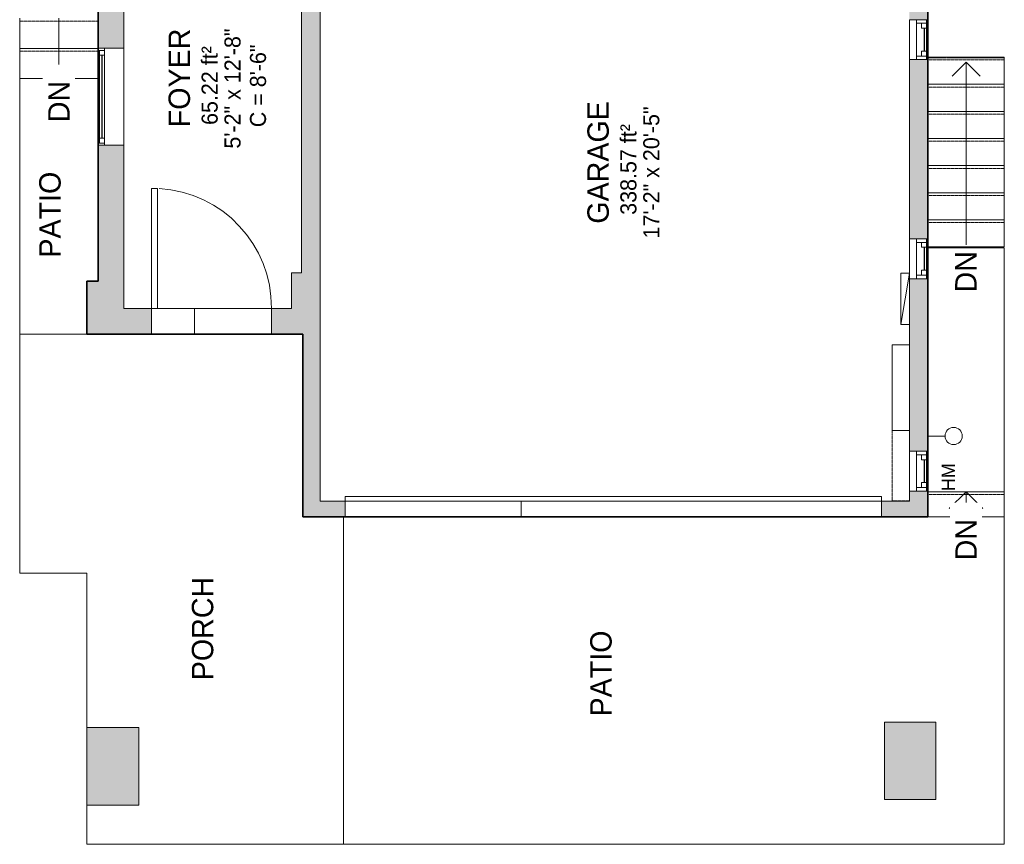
# Model space of a CAD drawing. Header units: inches. Extents: x -1040 to 1117, y -1039 to 1039.
# Tile 3 of 12: x -268 to 77, y -227 to 61. Entities that reach past the tile are written whole.
import ezdxf

# ---------------------------------------------------------------- set-up
doc = ezdxf.new("R2010")
doc.units = ezdxf.units.IN
doc.header["$MEASUREMENT"] = 0
doc.linetypes.add('Dash', pattern=[0.23622, 0.11811, -0.11811])
doc.linetypes.add('Overhead', pattern=[0.15625, 0.09375, -0.0625])
for name, color, linetype, lineweight in [('A-ANNO-NOTE', 131, 'Continuous', 9), ('A-AREA', 32, 'Dash', 9), ('A-AREA-IDEN', 2, 'Continuous', 9), ('A-CLNG', 13, 'Continuous', 9), ('A-DETL', 90, 'Continuous', 9), ('A-DOOR', 31, 'Continuous', 9), ('A-EXTEERIOR SPACES', 90, 'Continuous', 9), ('A-FLOR', 192, 'Continuous', 9), ('A-GLAZ', 151, 'Continuous', 9), ('A-WALL', 90, 'Continuous', 9), ('A-WALL-PATT', 111, 'Continuous', 9), ('E-ELEC-EQPM', 71, 'Continuous', 9), ('G-ANNO-TEXT', 231, 'Continuous', 9), ('M-EQPM', 90, 'Continuous', 9), ('Q-CASE', 31, 'Continuous', 9), ('S-STRS', 90, 'Continuous', 9), ('S-STRS-ANNO', 90, 'Continuous', 9), ('S-STRS-IDEN', 31, 'Continuous', 9)]:
    doc.layers.add(name, color=color, linetype=linetype, lineweight=lineweight)
doc.styles.add('Inter', font='txt', dxfattribs={"height": 7.5})
doc.styles.add('Inter_1', font='txt', dxfattribs={"height": 4.6875})
doc.styles.add('Inter_2', font='txt', dxfattribs={"height": 5.625})
doc.styles.add('Inter_B', font='txt', dxfattribs={"height": 7.5})

# ---------------------------------------------------------------- blocks, each defined once
blk = doc.blocks.new('Planitar - Single Door_Flush Panel - 3_-6_ x 6_-8_-4185026-Main Floor')
at = {"layer": 'A-DOOR', "lineweight": 18}
for p, q in [((18.99, -4.5), (18.99, -46.5)), ((21, -4.5), (18.99, -4.5)), ((21, -4.5), (21, -46.5)), ((21, -46.5), (18.99, -46.5))]:
    blk.add_line(p, q, dxfattribs=at)
at = {"layer": 'A-DOOR'}
blk.add_arc((20.77, -4.8), 41.77, 179.5884, 266.641, dxfattribs=at)
blk = doc.blocks.new('Planitar - Garage Door - 15_-8_ x 6_-10_-4198109-Main Floor')
at = {"layer": 'A-DOOR', "linetype": 'Dash', "lineweight": 18}
for p, q in [((-94, -2.88), (-94, 2.62)), ((-94, 2.62), (94, 2.62)), ((94, 2.62), (94, -2.88)), ((94, -2.88), (-94, -2.88))]:
    blk.add_line(p, q, dxfattribs=at)
at = {"layer": 'A-DOOR', "lineweight": 18}
for p, q in [((94, -2.88), (-94, -2.88)), ((-94, -2.88), (-94, -4.45)), ((94, -4.45), (94, -2.88)), ((-94, -4.45), (94, -4.45))]:
    blk.add_line(p, q, dxfattribs=at)
blk = doc.blocks.new('Planitar-Fixed - Default 1-4385024-Main Floor')
at = {"layer": 'A-GLAZ', "lineweight": 18}
for p, q in [((-17, 5.01), (-16.25, 5.01)), ((-16.25, 5.01), (-17, 5.01)), ((-16.25, 5.01), (-16.25, 2.78)), ((-16.25, 2.78), (-16.25, 5.01)), ((-16.25, 4.51), (-14.52, 4.51)), ((-14.52, 4.51), (-16.25, 4.51)), ((-16.25, 4.51), (-16.25, 2.78)), ((-14.52, 4.51), (-14.52, 2.78)), ((-14.52, 2.78), (-14.52, 4.51)), ((14.52, 4.51), (14.52, 2.78)), ((16.25, 4.51), (14.52, 4.51)), ((16.25, 4.51), (14.52, 4.51)), ((14.52, 4.51), (14.52, 2.78)), ((16.25, 5.01), (16.25, 2.78)), ((16.96, 5.01), (16.25, 5.01)), ((17, 5.01), (16.25, 5.01)), ((16.25, 5.01), (16.25, 2.78)), ((16.25, 2.78), (16.25, 4.51)), ((-16.25, 2.78), (-14.52, 2.78)), ((14.52, 2.78), (16.25, 2.78)), ((-17, -3.99), (-15.74, -3.99)), ((17, -3.99), (15.74, -3.99))]:
    blk.add_line(p, q, dxfattribs=at)
at = {"layer": 'A-GLAZ'}
for p, q in [((-16.25, 5.01), (16.25, 5.01)), ((-14.52, 4.51), (14.52, 4.51)), ((17, 2.78), (-17, 2.78)), ((-17, 2.78), (-17, -3.99)), ((17, -3.99), (17, 2.78)), ((-17, -3.99), (17, -3.99))]:
    blk.add_line(p, q, dxfattribs=at)
at = {"layer": 'A-GLAZ', "lineweight": 25}
blk.add_line((-14.52, 3.65), (14.52, 3.65), dxfattribs=at)
blk = doc.blocks.new('Planitar-Double-Hung-Single - Default 1-4199244-Main Floor')
at = {"layer": 'A-GLAZ', "lineweight": 18}
for p, q in [((-7, 3.25), (-7, -3.25)), ((-7, 2.75), (-4, 2.75)), ((-5.75, 2.75), (-5.75, -0.75)), ((-5.75, 1), (-4, 1)), ((-4, 2.75), (-4, 1)), ((-1.1875, 2.75), (1.1875, 2.75)), ((4, 2.75), (7, 2.75)), ((4, 2.75), (4, 1)), ((5.75, 1), (4, 1)), ((5.75, 2.75), (5.75, -0.75)), ((7, -3.25), (7, 3.25)), ((-7, -0.75), (-5.75, -0.75)), ((5.75, -0.75), (7, -0.75))]:
    blk.add_line(p, q, dxfattribs=at)
at = {"layer": 'A-GLAZ'}
for p, q in [((7, 3.25), (-7, 3.25)), ((-4, 2.75), (-1.1875, 2.75)), ((1.1875, 2.75), (4, 2.75)), ((-7, -3.25), (7, -3.25)), ((5.75, -0.75), (-5.75, -0.75))]:
    blk.add_line(p, q, dxfattribs=at)
at = {"layer": 'A-GLAZ', "lineweight": 25}
blk.add_line((-4, 1.875), (4, 1.875), dxfattribs=at)
blk = doc.blocks.new('Electrical Panel - 2-4199948-Main Floor')
at = {"layer": 'E-ELEC-EQPM'}
for p, q in [((-15.96, 6.25), (2.04, 3.25)), ((-15.96, 6.25), (2.04, 6.25)), ((-15.96, 3.25), (-15.96, 6.25)), ((2.04, 3.25), (2.04, 6.25)), ((-15.96, 3.25), (0.04, 3.25))]:
    blk.add_line(p, q, dxfattribs=at)
blk = doc.blocks.new('Upper Cabinet-Single Door-Wall - 0 6-4199708-Main Floor')
at = {"layer": 'Q-CASE', "linetype": 'Overhead'}
for p, q in [((-14.51, 3.25), (-14.51, 9.25)), ((-14.51, 9.25), (10.17, 9.25)), ((10.17, 9.25), (10.17, 3.25)), ((-11.09, 3.25), (-14.51, 3.25)), ((10.17, 3.25), (2.91, 3.25))]:
    blk.add_line(p, q, dxfattribs=at)
blk = doc.blocks.new('Hydro Meter - Default 1-3380297-Main Floor')
at = {"layer": 'M-EQPM'}
blk.add_line((0, 0), (0, 6), dxfattribs=at)
blk.add_circle((0, 9), 3, dxfattribs=at)

msp = doc.modelspace()

# ---------------------------------------------------------------- hatches: boundary and pattern name
at = {"layer": 'A-WALL'}
for points in [[(34.75, -211.75), (52.75, -211.75), (52.75, -184.75), (34.75, -184.75)], [(-244.75, -213.75), (-226.46, -213.75), (-226.46, -186.63), (-244.75, -186.63)]]:
    msp.add_hatch(color=8, dxfattribs=at).paths.add_polyline_path(points, flags=0)
at = {"layer": 'A-WALL-PATT'}
h = msp.add_hatch(color=254, dxfattribs=at)
h.paths.add_polyline_path([(43.5, -112.75), (50, -112.75), (50, -103.81), (43.5, -103.81), (43.5, -107.25)], flags=0)
h.paths.add_polyline_path([(50, -89.81), (50, -87.47), (43.5, -87.47), (43.5, -89.81), (49.23, -89.81)], flags=0)
h.paths.add_polyline_path([(50, -42.47), (50, -29.38), (43.5, -29.38), (43.5, -42.47)], flags=0)
h.paths.add_polyline_path([(50, -15.38), (50, 47.38), (43.5, 47.38), (43.5, -15.38), (49.02, -15.38)], flags=0)
h.paths.add_polyline_path([(43.5, 61.38), (50, 61.38), (50, 141), (43.5, 141), (43.5, 136.5)], flags=0)
h = msp.add_hatch(color=9, dxfattribs=at)
h.paths.add_polyline_path([(-231.75, -30.25), (-231.75, 17.37), (-240.75, 17.37), (-240.75, -30.25)], flags=0)
h.paths.add_polyline_path([(-238.52, 51.37), (-231.75, 51.37), (-231.75, 124.25), (-240.75, 124.25), (-240.75, 51.37)], flags=0)
h = msp.add_hatch(color=9, dxfattribs=at)
h.paths.add_polyline_path([(-169.5, -27.25), (-163, -27.25), (-163, 68.16), (-169.5, 68.16), (-169.5, -15.11)], flags=0)
h.paths.add_polyline_path([(-169.5, 100.16), (-163, 100.16), (-163, 103.5), (-169.5, 103.5)], flags=0)
for color, points in [(9, [(-173, -44.25), (-163, -44.25), (-163, -27.25), (-173, -27.25), (-173, -39.75)]), (9, [(-244.75, -48.75), (-231.75, -48.75), (-231.75, -30.25), (-244.75, -30.25)]), (9, [(-163, -107.25), (-163, -44.25), (-169, -44.25), (-169, -107.25)]), (254, [(43.5, -87.47), (50, -87.47), (50, -42.47), (43.5, -42.47)])]:
    msp.add_hatch(color=color, dxfattribs=at).paths.add_polyline_path(points, flags=0)
h = msp.add_hatch(color=9, dxfattribs=at)
h.paths.add_polyline_path([(-169, -48.75), (-169, -44.25), (-173, -44.25), (-173, -39.75), (-180.03, -39.75), (-180.03, -48.75)], flags=0)
h.paths.add_polyline_path([(-222.03, -48.75), (-222.03, -39.75), (-231.75, -39.75), (-231.75, -48.75)], flags=0)
h = msp.add_hatch(color=9, dxfattribs=at)
h.paths.add_polyline_path([(43.5, -112.75), (43.5, -107.25), (33.75, -107.25), (33.75, -112.75)], flags=0)
h.paths.add_polyline_path([(-154.25, -112.75), (-154.25, -107.25), (-169, -107.25), (-169, -112.75)], flags=0)

# ---------------------------------------------------------------- linework, layer by layer
at = {"layer": 'A-AREA'}
msp.add_line((76.75, 48), (50, 48), dxfattribs=at)
at = {"layer": 'A-CLNG'}
for p, q in [((-207, -48.75), (-207, -39.75)), ((43.5, -52.55), (37.5, -52.55)), ((37.5, -52.55), (37.5, -82.55)), ((37.5, -82.55), (43.5, -82.55))]:
    msp.add_line(p, q, dxfattribs=at)
at = {"layer": 'A-DETL', "lineweight": 35}
for p, q in [((50, 250), (50, -112.75)), ((-240.75, -30.25), (-240.75, 124.25)), ((-244.75, -48.75), (-244.75, -30.25)), ((-244.75, -30.25), (-240.75, -30.25)), ((-169, -48.75), (-244.75, -48.75)), ((-169, -112.75), (-169, -48.75)), ((50, -112.75), (-169, -112.75))]:
    msp.add_line(p, q, dxfattribs=at)
at = {"layer": 'A-DETL'}
for p, q in [((63.37, 46.5), (58.43, 41.55)), ((63.37, -17.5), (63.37, 46.5)), ((63.37, 46.5), (68.32, 41.55))]:
    msp.add_line(p, q, dxfattribs=at)
at = {"layer": 'A-EXTEERIOR SPACES'}
for p, q in [((-268.25, 40.75), (-268.25, -132.5)), ((-240.75, 40.75), (-268.25, 40.75)), ((-240.75, 40.75), (-240.75, -30.25)), ((50, -112.75), (50, -18.5)), ((76.75, -18.5), (50, -18.5)), ((76.75, -18.5), (76.75, -227.5)), ((-244.75, -30.25), (-244.75, -48.75)), ((-240.75, -30.25), (-244.75, -30.25)), ((-169, -48.75), (-268.25, -48.75)), ((-169, -112.75), (-169, -48.75)), ((50, -112.75), (-169, -112.75)), ((-154.75, -227.5), (-154.75, -112.75)), ((-268.25, -132.5), (-244.75, -132.5)), ((-244.75, -132.5), (-244.75, -227.5)), ((-244.75, -227.5), (76.75, -227.5))]:
    msp.add_line(p, q, dxfattribs=at)
at = {"layer": 'A-FLOR'}
for p, q in [((-240.75, 40.75), (-268.25, 40.75)), ((-268.25, 40.75), (-268.25, -132.5)), ((76.75, -18.5), (50, -18.5)), ((76.75, -104), (76.75, -18.5)), ((-222.03, -39.75), (-180.03, -39.75)), ((-180.03, -48.75), (-222.03, -48.75)), ((33.75, -112.75), (-92.5, -112.75)), ((76.75, -112.75), (50, -112.75)), ((76.75, -227.5), (76.75, -112.75)), ((-268.25, -132.5), (-244.75, -132.5)), ((-244.75, -132.5), (-244.75, -186.63)), ((-244.75, -213.75), (-244.75, -227.5)), ((-244.75, -227.5), (76.75, -227.5))]:
    msp.add_line(p, q, dxfattribs=at)
at = {"layer": 'A-WALL'}
for p, q in [((-231.75, 51.37), (-231.75, 147.69)), ((-240.75, 124.25), (-240.75, 51.37)), ((-169.5, 68.16), (-169.5, -27.25)), ((-163, -107.25), (-163, 68.16)), ((-240.75, 51.37), (-238.52, 51.37)), ((43.5, 47.38), (43.5, -15.38)), ((50, 47.38), (50, -15.38)), ((-238.52, 17.37), (-240.75, 17.37)), ((-240.75, 17.37), (-240.75, -30.25)), ((-231.75, -39.75), (-231.75, 17.37)), ((-173, -27.25), (-173, -39.75)), ((-169.5, -27.25), (-173, -27.25)), ((-240.75, -30.25), (-244.75, -30.25)), ((-244.75, -30.25), (-244.75, -48.75)), ((43.5, -29.38), (43.5, -89.81)), ((50, -29.38), (50, -89.81)), ((-222.03, -39.75), (-231.75, -39.75)), ((-222.03, -48.75), (-222.03, -39.75)), ((-173, -39.75), (-180.03, -39.75)), ((-180.03, -39.75), (-180.03, -48.75)), ((-244.75, -48.75), (-222.03, -48.75)), ((-180.03, -48.75), (-169, -48.75)), ((-169, -48.75), (-169, -112.75)), ((43.5, -107.25), (43.5, -103.81)), ((50, -112.75), (50, -103.81)), ((-154.25, -107.25), (-163, -107.25)), ((-154.25, -112.75), (-154.25, -107.25)), ((-92.5, -107.25), (-92.5, -112.75)), ((43.5, -107.25), (33.75, -107.25)), ((33.75, -107.25), (33.75, -112.75)), ((-92.5, -112.75), (-169, -112.75)), ((33.75, -112.75), (50, -112.75)), ((52.75, -184.75), (34.75, -184.75)), ((34.75, -184.75), (34.75, -211.75)), ((52.75, -211.75), (52.75, -184.75)), ((-226.46, -186.63), (-244.75, -186.63)), ((-244.75, -186.63), (-244.75, -213.75)), ((-226.46, -213.75), (-226.46, -186.63)), ((-244.75, -213.75), (-226.46, -213.75)), ((34.75, -211.75), (52.75, -211.75))]:
    msp.add_line(p, q, dxfattribs=at)
at = {"layer": 'S-STRS'}
for p, q in [((-268.25, 61.89), (-268.25, 51.32)), ((-268.25, 51.32), (-268.25, 40.75)), ((-240.75, 51.32), (-268.25, 51.32)), ((76.75, 48.27), (50, 48.27)), ((76.75, 48.27), (76.75, 38.77)), ((-240.75, 40.75), (-268.25, 40.75)), ((76.75, 38.77), (50, 38.77)), ((76.75, 38.77), (76.75, 29.27)), ((76.75, 29.27), (50, 29.27)), ((76.75, 29.27), (76.75, 19.77)), ((76.75, 19.77), (50, 19.77)), ((76.75, 19.77), (76.75, 10.27)), ((76.75, 10.27), (50, 10.27)), ((76.75, 10.27), (76.75, 0.77)), ((76.75, 0.77), (50, 0.77)), ((76.75, 0.77), (76.75, -8.73)), ((76.75, -8.73), (50, -8.73)), ((76.75, -8.73), (76.75, -18.23)), ((76.75, -18.23), (50, -18.23)), ((76.75, -104), (50, -104)), ((76.75, -104), (76.75, -112.75)), ((76.75, -112.75), (50, -112.75))]:
    msp.add_line(p, q, dxfattribs=at)
at = {"layer": 'S-STRS', "linetype": 'Overhead'}
for p, q in [((-240.75, 60.9), (-268.25, 60.9)), ((-240.75, 50.34), (-268.25, 50.34)), ((76.75, 47.29), (50, 47.29)), ((76.75, 37.79), (50, 37.79)), ((76.75, 28.29), (50, 28.29)), ((76.75, 18.79), (50, 18.79)), ((76.75, 9.29), (50, 9.29)), ((76.75, -0.21), (50, -0.21)), ((76.75, -9.71), (50, -9.71)), ((76.75, -104.98), (50, -104.98))]:
    msp.add_line(p, q, dxfattribs=at)
at = {"layer": 'S-STRS-ANNO'}
for p, q in [((-254.5, 61.89), (-254.5, 51.32)), ((-254.5, 51.32), (-254.5, 40.75)), ((63.37, -104), (57.47, -109.91)), ((63.37, -104), (63.37, -112.75)), ((63.37, -104), (69.28, -109.91))]:
    msp.add_line(p, q, dxfattribs=at)

# ---------------------------------------------------------------- block references
at = {"layer": 'A-DOOR', "rotation": 180}
for name, p in [('Planitar - Single Door_Flush Panel - 3_-6_ x 6_-8_-4185026-Main Floor', (-201.03, -44.25)), ('Planitar - Garage Door - 15_-8_ x 6_-10_-4198109-Main Floor', (-60.25, -110.12))]:
    msp.add_blockref(name, p, dxfattribs=at)
at = {"layer": 'A-GLAZ'}
for name, p, rotation in [('Planitar-Double-Hung-Single - Default 1-4199244-Main Floor', (46.75, 54.38), 269.9999999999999), ('Planitar-Fixed - Default 1-4385024-Main Floor', (-235.74, 34.38), 89.99999999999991), ('Planitar-Double-Hung-Single - Default 1-4199244-Main Floor', (46.75, -22.37), 269.9999999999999), ('Planitar-Double-Hung-Single - Default 1-4199244-Main Floor', (46.75, -96.81), 269.9999999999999)]:
    msp.add_blockref(name, p, dxfattribs=dict(at, rotation=rotation))
at = {"layer": 'E-ELEC-EQPM', "rotation": 89.99999999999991}
msp.add_blockref('Electrical Panel - 2-4199948-Main Floor', (46.75, -29.41), dxfattribs=at)
at = {"layer": 'M-EQPM', "rotation": 269.9999999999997}
msp.add_blockref('Hydro Meter - Default 1-3380297-Main Floor', (50, -84.47), dxfattribs=at)
at = {"layer": 'Q-CASE', "rotation": 89.99999999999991}
msp.add_blockref('Upper Cabinet-Single Door-Wall - 0 6-4199708-Main Floor', (46.75, -92.72), dxfattribs=at)

# ---------------------------------------------------------------- texts
at = {"layer": 'A-ANNO-NOTE', "insert": (54.81, -103.74), "char_height": 4.687, "width": 13.2562, "attachment_point": 1, "rotation": 90, "style": 'Inter_1'}
msp.add_mtext('HM', dxfattribs=at)
at = {"layer": 'A-AREA-IDEN', "attachment_point": 1, "rotation": 90}
for s, insert, char_height, width, style in [('5\'-2" x 12\'-8"', (-196.49, 16.21), 5.625, 58.7062, 'Inter_2'), ('FOYER', (-216.08, 23.7), 7.5, 40.5262, 'Inter_B'), ('65.22 ft²', (-204.51, 24.5), 5.625, 38.6325, 'Inter_2'), ('C = 8\'-6"', (-187.57, 23.7), 5.625, 40.5262, 'Inter_2'), ('17\'-2" x 20\'-5"', (-49.76, -15.27), 5.625, 64.0087, 'Inter_2'), ('GARAGE', (-69.34, -10.09), 7.5, 51.51, 'Inter_B'), ('338.57 ft²', (-57.78, -6.98), 5.625, 43.935, 'Inter_2'), ('PATIO', (-261.41, -21.96), 7.5, 37.875, 'Inter_B'), ('PORCH', (-207.93, -170.02), 7.5, 43.5562, 'Inter_B'), ('PATIO', (-68.34, -182.71), 7.5, 37.875, 'Inter_B')]:
    msp.add_mtext(s, dxfattribs=dict(at, insert=insert, char_height=char_height, width=width, style=style))
at = {"layer": 'G-ANNO-TEXT', "color": 7, "insert": (59.53, -34.19), "char_height": 7.5, "width": 17.8012, "attachment_point": 1, "rotation": 90, "style": 'Inter'}
msp.add_mtext('DN', dxfattribs=at)
at = {"layer": 'S-STRS-IDEN', "char_height": 7.5, "width": 18.3319, "attachment_point": 1, "rotation": 90, "line_spacing_factor": 0.9936, "style": 'Inter', "bg_fill": 3, "box_fill_scale": 1.25, "bg_fill_color": 256, "bg_fill_true_color": 13158600, "bg_fill_transparency": 0}
for insert in [(-258.27, 25.47), (59.6, -128.03)]:
    msp.add_mtext('DN', dxfattribs=dict(at, insert=insert))

doc.saveas('drawing.dxf')
